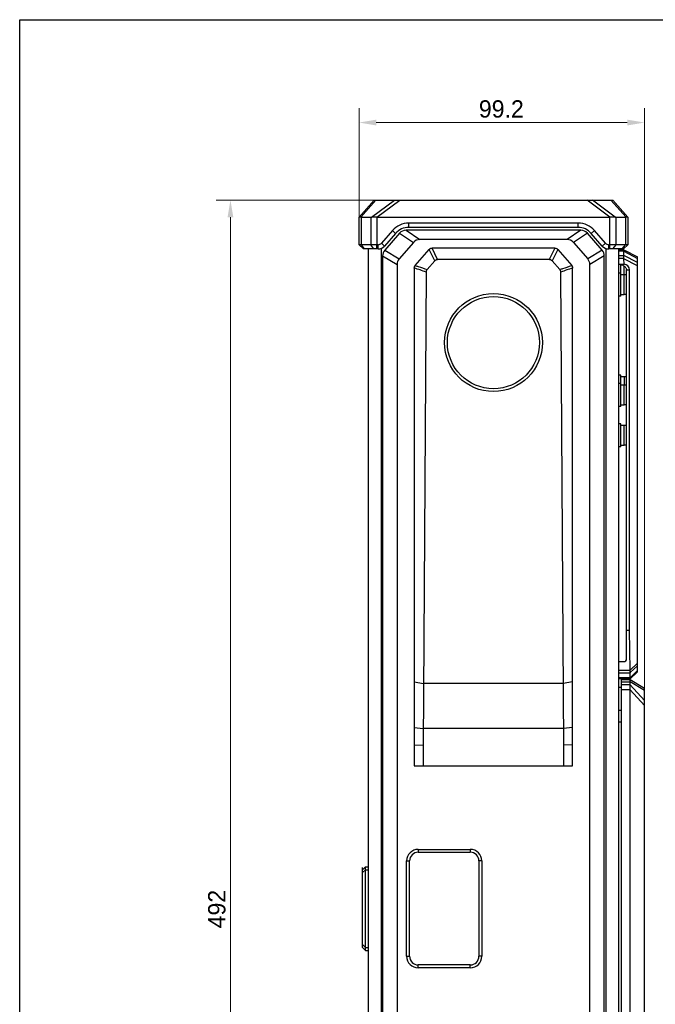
# Model space of a CAD drawing. Header units: millimetres. Extents: x 1638 to 2024, y 1742 to 2044.
# Tile 2 of 22: x 1638 to 1748, y 1873 to 2044. Entities that reach past the tile are written whole.
import ezdxf

# ---------------------------------------------------------------- set-up
doc = ezdxf.new("R2010")
doc.units = ezdxf.units.MM
doc.header["$LTSCALE"] = 0.3
doc.layers.add('00-轮廓线', color=7, linetype='Continuous', lineweight=30)
for name, color, linetype in [('00_COMPONENTS', 7, 'Continuous'), ('09_ALL_ROUNDS', 7, 'Continuous'), ('10_ALL_CHAMFER', 7, 'Continuous'), ('51__DRAFT_DIMS', 7, 'Continuous')]:
    doc.layers.add(name, color=color, linetype=linetype)
doc.styles.add('尺寸值样式', font='兰亭黑 GBK.TTF')
doc.dimstyles.new('1直线标注', dxfattribs={"dimtxt": 3, "dimasz": 3, "dimexe": 2.5, "dimexo": 0, "dimtad": 1, "dimlfac": 2, "dimdsep": 46, "dimtxsty": '尺寸值样式', "dimblk": '_FILLED', "dimcen": 0, "dimclrd": 8, "dimclre": 8, "dimclrt": 7, "dimadec": 0, "dimazin": 0, "dimtp": 0.001, "dimtm": 0.001, "dimtfac": 1, "dimtmove": 0, "dimatfit": 0, "dimldrblk": '_FILLED', "dimfxl": 1, "dimtolj": 1, "dimlwd": 15, "dimlwe": 15, "dimarcsym": 0})

# ---------------------------------------------------------------- blocks, each defined once
blk = doc.blocks.new('_FILLED')
at = {"color": 0, "linetype": 'ByBlock'}
blk.add_solid([(0, 0), (-1, 0.167), (-1, -0.167)], dxfattribs=at)
blk = doc.blocks.new('*D2065')
at = {"layer": '51__DRAFT_DIMS', "color": 8, "lineweight": 15}
for p, q in [((1703.62, 2012.9), (1671.69, 2012.9)), ((1674.19, 2009.9), (1674.19, 1769.9)), ((1724.21, 1766.9), (1671.69, 1766.9))]:
    blk.add_line(p, q, dxfattribs=at)
at = {"layer": 'Defpoints', "color": 0}
for p in [(1703.62, 2012.9), (1674.19, 1766.9), (1724.21, 1766.9)]:
    blk.add_point(p, dxfattribs=at)
at = {"layer": '51__DRAFT_DIMS', "color": 8, "linetype": 'ByBlock', "lineweight": 15, "xscale": 3, "yscale": 3, "zscale": 3}
for p, rotation in [((1674.19, 2012.9), 90), ((1674.19, 1766.9), 270)]:
    blk.add_blockref('_FILLED', p, dxfattribs=dict(at, rotation=rotation))
at = {"layer": '51__DRAFT_DIMS', "color": 7, "insert": (1670.31, 1889.81), "char_height": 3, "attachment_point": 2, "rotation": 90, "style": '尺寸值样式'}
blk.add_mtext('\\A1;492', dxfattribs=at)
blk = doc.blocks.new('*D2066')
at = {"layer": '51__DRAFT_DIMS', "color": 8, "lineweight": 15}
for p, q in [((1696.52, 2009.9), (1696.52, 2028.85)), ((1746.12, 1925.13), (1746.12, 2028.85)), ((1743.12, 2026.35), (1699.52, 2026.35))]:
    blk.add_line(p, q, dxfattribs=at)
at = {"layer": 'Defpoints', "color": 0}
for p in [(1696.52, 2026.35), (1696.52, 2009.9), (1746.12, 1925.13)]:
    blk.add_point(p, dxfattribs=at)
at = {"layer": '51__DRAFT_DIMS', "color": 8, "linetype": 'ByBlock', "lineweight": 15, "xscale": 3, "yscale": 3, "zscale": 3, "rotation": 180}
blk.add_blockref('_FILLED', (1696.52, 2026.35), dxfattribs=at)
at = {"layer": '51__DRAFT_DIMS', "color": 8, "linetype": 'ByBlock', "lineweight": 15, "xscale": 3, "yscale": 3, "zscale": 3}
blk.add_blockref('_FILLED', (1746.12, 2026.35), dxfattribs=at)
at = {"layer": '51__DRAFT_DIMS', "color": 7, "insert": (1721.24, 2030.22), "char_height": 3, "attachment_point": 2, "style": '尺寸值样式'}
blk.add_mtext('\\A1;99.2', dxfattribs=at)

msp = doc.modelspace()

# ---------------------------------------------------------------- linework, layer by layer
at = {"layer": '00-轮廓线'}
msp.add_lwpolyline([(1637.57705, 2044.20786), (2023.54554, 2044.20786), (2023.54554, 1742.14557), (1637.57705, 1742.14557)], close=True, dxfattribs=at)
at = {"layer": '00_COMPONENTS'}
for p, q in [((1703.56135, 2007.13555), (1700.99007, 2004.17764)), ((1703.56135, 2007.13555), (1705.96002, 2005.53555)), ((1704.69341, 2007.65146), (1707.09209, 2006.05146)), ((1735.05086, 2007.65146), (1704.69341, 2007.65146)), ((1735.05086, 2007.65146), (1732.65218, 2006.05146)), ((1736.18292, 2007.13555), (1733.78424, 2005.53555)), ((1738.7542, 2004.17764), (1736.18292, 2007.13555)), ((1705.96002, 2005.53555), (1703.49007, 2002.69419)), ((1732.65218, 2006.05146), (1707.09209, 2006.05146)), ((1733.78424, 2005.53555), (1736.2542, 2002.69419)), ((1698.12213, 2004.40146), (1698.12213, 1775.40146)), ((1700.37213, 2004.49968), (1700.37213, 1775.30325)), ((1700.99007, 2004.17764), (1703.49007, 2002.69419)), ((1706.285, 2001.52717), (1708.71612, 2004.32385)), ((1709.67217, 2002.32946), (1708.71612, 2004.32385)), ((1730.52447, 2004.55146), (1709.2198, 2004.55146)), ((1710.17725, 2002.55146), (1709.2198, 2004.55146)), ((1730.52447, 2004.55146), (1729.56701, 2002.55146)), ((1731.02815, 2004.32385), (1730.0721, 2002.32946)), ((1731.02815, 2004.32385), (1733.45926, 2001.52717)), ((1738.7542, 2004.17764), (1736.2542, 2002.69419)), ((1739.37213, 2004.49968), (1739.37213, 1775.30325)), ((1741.62213, 2004.40146), (1741.62213, 1775.40146)), ((1741.62213, 2004.27646), (1742.52213, 2004.27646)), ((1741.62213, 2004.08608), (1742.51957, 2004.08608)), ((1742.12213, 2004.40146), (1742.12213, 2004.27646)), ((1742.52213, 2004.27646), (1744.92213, 2003.02646)), ((1742.53734, 2003.24686), (1742.52583, 2004.02635)), ((1742.52583, 2004.02635), (1744.92213, 2002.77331)), ((1744.92213, 2002.04817), (1742.53734, 2003.24686)), ((1700.62213, 2003.19355), (1700.62213, 1776.60938)), ((1700.62213, 2003.19355), (1703.12213, 2001.7101)), ((1703.12213, 2001.7101), (1703.12213, 1778.09282)), ((1708.33229, 2000.84189), (1709.67217, 2002.32946)), ((1729.56701, 2002.55146), (1710.17725, 2002.55146)), ((1730.0721, 2002.32946), (1731.41198, 2000.84189)), ((1739.12213, 2003.19355), (1736.62213, 2001.7101)), ((1736.62213, 1778.09282), (1736.62213, 2001.7101)), ((1739.12213, 1776.60938), (1739.12213, 2003.19355)), ((1742.53646, 2003.21684), (1741.62213, 2003.21684)), ((1742.54171, 2002.75723), (1741.62213, 2002.75723)), ((1741.62213, 2001.77454), (1742.55907, 2001.77454)), ((1742.02213, 1996.21146), (1742.02213, 2001.69549)), ((1742.17439, 2001.64646), (1742.02213, 2001.64646)), ((1742.55907, 2001.77454), (1742.54552, 2002.69247)), ((1744.92213, 2001.49243), (1742.54552, 2002.69247)), ((1744.92213, 1931.02646), (1744.92213, 2003.02646)), ((1706.12213, 2001.09862), (1706.12213, 1914.66562)), ((1708.15938, 2000.4013), (1707.67213, 1918.25146)), ((1732.07213, 1918.25146), (1731.58489, 2000.4013)), ((1733.62213, 1914.66562), (1733.62213, 2001.09862)), ((1742.02213, 2000.21146), (1741.62213, 2000.21146)), ((1742.57213, 1999.90646), (1742.02213, 1999.90646)), ((1742.57213, 1996.50806), (1742.57213, 2001.44095)), ((1742.99713, 1999.91646), (1742.57213, 1999.91646)), ((1742.99713, 1933.27646), (1742.99713, 2000.77646)), ((1742.99713, 2000.77646), (1743.49713, 2000.77646)), ((1743.49713, 1938.24237), (1743.49713, 2000.77646)), ((1742.99713, 1996.50646), (1742.57213, 1996.50646)), ((1742.02213, 1996.21146), (1741.62213, 1996.21146)), ((1742.02213, 1982.49646), (1741.62213, 1982.49646)), ((1742.02213, 1981.04646), (1741.62213, 1981.04646)), ((1742.02213, 1977.04646), (1742.02213, 1982.49646)), ((1742.57213, 1982.19146), (1742.02213, 1982.19146)), ((1742.99713, 1982.20146), (1742.57213, 1982.20146)), ((1742.57213, 1982.19987), (1742.57213, 1980.75933)), ((1742.57213, 1980.74146), (1742.02213, 1980.74146)), ((1742.99713, 1980.75146), (1742.57213, 1980.75146)), ((1742.57213, 1977.34306), (1742.57213, 1980.74987)), ((1742.02213, 1977.04646), (1741.62213, 1977.04646)), ((1742.99713, 1977.34146), (1742.57213, 1977.34146)), ((1742.02213, 1974.05646), (1741.62213, 1974.05646)), ((1742.02213, 1970.05646), (1742.02213, 1974.05646)), ((1742.57213, 1973.75146), (1742.02213, 1973.75146)), ((1742.99713, 1973.76146), (1742.57213, 1973.76146)), ((1742.57213, 1970.35306), (1742.57213, 1973.75987)), ((1742.02213, 1970.05646), (1741.62213, 1970.05646)), ((1742.99713, 1970.35146), (1742.57213, 1970.35146)), ((1742.99713, 1938.24237), (1743.49713, 1938.24237)), ((1743.5997, 1931.2957), (1743.49713, 1938.24237)), ((1741.62213, 1932.77646), (1742.49713, 1932.77646)), ((1743.60011, 1931.27873), (1744.92213, 1932.47715)), ((1743.6069, 1930.86709), (1744.92213, 1932.06814)), ((1741.62213, 1931.2957), (1743.5997, 1931.2957)), ((1741.62213, 1930.83608), (1743.60649, 1930.83608)), ((1743.61917, 1929.96684), (1741.62213, 1929.96684)), ((1743.62213, 1929.77646), (1741.62213, 1929.77646)), ((1743.37213, 1929.77646), (1743.37213, 1929.65146)), ((1743.61915, 1929.97834), (1743.60649, 1930.83608)), ((1744.92213, 1931.22471), (1743.61915, 1929.97834)), ((1744.92213, 1931.02646), (1743.62213, 1929.77646)), ((1706.12213, 1929.27765), (1707.7356, 1928.95146)), ((1732.00867, 1928.95146), (1707.7356, 1928.95146)), ((1733.62213, 1929.27765), (1732.00867, 1928.95146)), ((1742.12213, 1928.27646), (1741.62213, 1928.27646)), ((1742.12213, 1850.15146), (1742.12213, 1929.65146)), ((1742.12213, 1929.65146), (1743.62213, 1929.65146)), ((1742.12213, 1929.28535), (1743.62213, 1929.28535)), ((1743.62213, 1928.76758), (1742.12213, 1928.76758)), ((1743.62213, 1850.15146), (1743.62213, 1929.65146)), ((1743.62213, 1929.65146), (1746.12213, 1928.15146)), ((1746.12213, 1927.78535), (1743.62213, 1929.28535)), ((1746.12213, 1926.01758), (1743.62213, 1928.76758)), ((1746.12213, 1851.65146), (1746.12213, 1928.15146)), ((1743.62213, 1927.8837), (1742.12213, 1927.8837)), ((1746.12213, 1925.1337), (1743.62213, 1927.8837)), ((1742.12213, 1924.27646), (1741.62213, 1924.27646)), ((1706.12213, 1921.3265), (1707.68949, 1921.17807)), ((1733.62213, 1921.3265), (1732.05477, 1921.17807)), ((1742.12213, 1922.27646), (1741.62213, 1922.27646)), ((1732.05477, 1921.17807), (1707.68949, 1921.17807)), ((1706.12213, 1918.33287), (1707.67213, 1918.25146)), ((1707.67213, 1918.25146), (1707.67213, 1914.66562)), ((1733.62213, 1918.33287), (1732.07213, 1918.25146)), ((1732.07213, 1914.66562), (1732.07213, 1918.25146)), ((1706.12213, 1914.66562), (1733.62213, 1914.66562)), ((1706.79713, 1900.17646), (1706.79713, 1899.67646)), ((1706.79713, 1900.17646), (1715.84713, 1900.17646)), ((1706.79713, 1899.67646), (1715.84713, 1899.67646)), ((1715.84713, 1900.17646), (1715.84713, 1899.67646)), ((1704.79713, 1881.62646), (1704.79713, 1898.17646)), ((1704.79713, 1898.17646), (1705.29713, 1898.17646)), ((1705.29713, 1881.62646), (1705.29713, 1898.17646)), ((1717.84713, 1898.17646), (1717.34713, 1898.17646)), ((1717.34713, 1898.17646), (1717.34713, 1881.62646)), ((1717.84713, 1898.17646), (1717.84713, 1881.62646)), ((1697.62213, 1897.15146), (1697.12213, 1896.65146)), ((1697.12213, 1896.65156), (1697.12213, 1897.05146)), ((1697.12213, 1883.15146), (1697.12213, 1896.65146)), ((1697.62213, 1896.65146), (1697.12213, 1896.15146)), ((1697.62213, 1882.65146), (1697.62213, 1897.15146)), ((1697.62213, 1897.15146), (1698.12213, 1897.15146)), ((1697.62213, 1896.65146), (1698.12213, 1896.65146)), ((1697.62213, 1883.15146), (1697.12213, 1883.65146)), ((1697.62213, 1882.65146), (1697.12213, 1883.15146)), ((1697.62213, 1883.15146), (1698.12213, 1883.15146)), ((1697.62213, 1882.65146), (1698.12213, 1882.65146)), ((1704.79713, 1881.62646), (1705.29713, 1881.62646)), ((1717.84713, 1881.62646), (1717.34713, 1881.62646)), ((1715.84713, 1880.12646), (1706.79713, 1880.12646)), ((1706.79713, 1879.62646), (1706.79713, 1880.12646)), ((1715.84713, 1879.62646), (1706.79713, 1879.62646)), ((1715.84713, 1879.62646), (1715.84713, 1880.12646))]:
    msp.add_line(p, q, dxfattribs=at)
for centre, radius in [((1719.87213, 1988.15672), 8.5), ((1719.87213, 1988.15146), 8)]:
    msp.add_circle(centre, radius, dxfattribs=at)
for centre, radius, start, end in [((1704.69341, 2006.15146), 1.5, 90, 139), ((1735.05086, 2006.15146), 1.5, 41, 90), ((1707.09209, 2004.55146), 1.5, 90, 139), ((1732.65218, 2004.55146), 1.5, 41, 90), ((1702.12213, 2003.19355), 1.5, 139, 180), ((1737.62213, 2003.19355), 1.5, 0, 41), ((1742.18962, 2004.02133), 0.33625, 0.8539592, 11.102408), ((1742.19393, 2003.24186), 0.34344, 355.8227337, 0.8341082), ((1704.62213, 2001.7101), 1.5, 139, 180), ((1735.12213, 2001.7101), 1.5, 0, 41), ((1741.79711, 2002.6809), 0.7485, 0.8852066, 5.8525328), ((1742.49713, 2000.77646), 1, 0, 86.448763), ((1680.58024, 1923.15174), 82.02502, 70.352748, 71.8568927), ((1759.37081, 1922.54761), 82.6635, 108.1489165, 109.6414427), ((1742.49713, 1933.27646), 0.5, 270, 0), ((1744.48557, 1931.30878), 0.88596, 180.8460141, 181.944198), ((1744.18822, 1930.84393), 0.58179, 177.7185468, 180.7732274), ((1743.18283, 1929.9719), 0.43637, 359.3365491, 0.8464307), ((1706.79713, 1898.17646), 2, 90, 180), ((1706.79713, 1898.17646), 1.5, 90, 180), ((1715.84713, 1898.17646), 2, 0, 90), ((1715.84713, 1898.17646), 1.5, 0, 90), ((1706.79713, 1881.62646), 2, 180, 270), ((1706.79713, 1881.62646), 1.5, 180, 270), ((1715.84713, 1881.62646), 2, 270, 0), ((1715.84713, 1881.62646), 1.5, 270, 0)]:
    msp.add_arc(centre, radius, start, end, dxfattribs=at)
for centre, start_param, end_param in [((1742.02213, 1998.21146), -1.570796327, -1.452417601), ((1742.91506, 1998.21146), 4.616381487, 4.638684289), ((1742.02213, 1979.04646), -1.570796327, -1.452417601), ((1742.91506, 1979.04646), 4.616381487, 4.638684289), ((1742.02213, 1972.05646), -1.570796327, -1.452417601), ((1742.91506, 1972.05646), 4.616381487, 4.638684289)]:
    msp.add_ellipse(centre, major_axis=(4.65697, 0), ratio=0.363970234, start_param=start_param, end_param=end_param, dxfattribs=at)
for points, knots in [([(1708.71612, 2004.32385), (1708.74728, 2004.3597), (1708.81661, 2004.42577), (1708.93992, 2004.49962), (1709.07696, 2004.54287), (1709.17229, 2004.55146), (1709.2198, 2004.55146)], [0, 0, 0, 0, 0.250041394, 0.499978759, 0.74993008, 1, 1, 1, 1]), ([(1730.52447, 2004.55146), (1730.57198, 2004.55146), (1730.66731, 2004.54287), (1730.80435, 2004.49962), (1730.92766, 2004.42577), (1730.99698, 2004.3597), (1731.02815, 2004.32385)], [0, 0, 0, 0, 0.25006992, 0.500021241, 0.749958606, 1, 1, 1, 1]), ([(1742.51957, 2004.08608), (1742.51678, 2004.10031), (1742.5115, 2004.12718), (1742.50413, 2004.16497), (1742.49801, 2004.19765), (1742.49355, 2004.22488), (1742.49138, 2004.24408), (1742.49135, 2004.25657), (1742.49227, 2004.26513), (1742.49521, 2004.27266), (1742.50145, 2004.27611), (1742.50488, 2004.27646), (1742.5067, 2004.27646)], [0, 0, 0, 0, 0.21618993, 0.408336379, 0.574280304, 0.711981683, 0.819755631, 0.862225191, 0.897350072, 0.949510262, 0.972940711, 1, 1, 1, 1]), ([(1706.12213, 2001.09862), (1706.12213, 2001.13763), (1706.12874, 2001.21587), (1706.16026, 2001.32931), (1706.21264, 2001.43472), (1706.2594, 2001.49772), (1706.285, 2001.52717)], [0, 0, 0, 0, 0.25000552, 0.499970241, 0.749953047, 1, 1, 1, 1]), ([(1706.285, 2001.52717), (1706.45645, 2001.47222), (1707.14105, 2001.25034), (1707.82276, 2001.01957), (1708.33229, 2000.84189)], [0, 0, 0, 0, 0.250170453, 1, 1, 1, 1]), ([(1710.17725, 2002.55146), (1710.12989, 2002.55146), (1710.03488, 2002.54311), (1709.89799, 2002.50112), (1709.77409, 2002.42928), (1709.70386, 2002.36464), (1709.67217, 2002.32946)], [0, 0, 0, 0, 0.250073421, 0.500034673, 0.749973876, 1, 1, 1, 1]), ([(1730.0721, 2002.32946), (1730.04041, 2002.36464), (1729.97017, 2002.42928), (1729.84628, 2002.50112), (1729.70938, 2002.54311), (1729.61437, 2002.55146), (1729.56701, 2002.55146)], [0, 0, 0, 0, 0.250026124, 0.499965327, 0.749926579, 1, 1, 1, 1]), ([(1731.41198, 2000.84189), (1731.58175, 2000.90109), (1732.26199, 2001.136), (1732.94516, 2001.36242), (1733.45926, 2001.52717)], [0, 0, 0, 0, 0.249839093, 1, 1, 1, 1]), ([(1733.45926, 2001.52717), (1733.48487, 2001.49772), (1733.53162, 2001.43472), (1733.58401, 2001.32931), (1733.61553, 2001.21587), (1733.62213, 2001.13763), (1733.62213, 2001.09862)], [0, 0, 0, 0, 0.250046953, 0.500029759, 0.74999448, 1, 1, 1, 1]), ([(1741.62213, 2001.77454), (1741.70972, 2001.76379), (1741.87818, 2001.73544), (1742.11115, 2001.67285), (1742.32413, 2001.58992), (1742.51612, 2001.48563), (1742.68519, 2001.35801), (1742.82798, 2001.20366), (1742.92048, 2001.04806), (1742.97324, 2000.90198), (1742.99099, 2000.82016), (1742.99713, 2000.77646)], [0, 0, 0, 0, 0.125, 0.25, 0.375, 0.5, 0.625, 0.75, 0.875, 0.9375, 1, 1, 1, 1]), ([(1742.54171, 2002.75723), (1742.53742, 2002.79931), (1742.53208, 2002.88219), (1742.52974, 2003.00266), (1742.53104, 2003.11372), (1742.53407, 2003.18405), (1742.53646, 2003.21684)], [0, 0, 0, 0, 0.275846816, 0.54113003, 0.785618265, 1, 1, 1, 1]), ([(1708.33229, 2000.84189), (1708.30531, 2000.81193), (1708.25596, 2000.74761), (1708.20053, 2000.63934), (1708.16695, 2000.5224), (1708.15962, 2000.44161), (1708.15938, 2000.4013)], [0, 0, 0, 0, 0.250047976, 0.500028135, 0.749991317, 1, 1, 1, 1]), ([(1731.58489, 2000.4013), (1731.58465, 2000.44161), (1731.57731, 2000.5224), (1731.54374, 2000.63934), (1731.48831, 2000.74761), (1731.43896, 2000.81193), (1731.41198, 2000.84189)], [0, 0, 0, 0, 0.250008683, 0.499971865, 0.749952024, 1, 1, 1, 1]), ([(1743.6069, 1930.86709), (1743.60809, 1930.89734), (1743.61067, 1931.03462), (1743.60374, 1931.1718), (1743.60011, 1931.27873)], [0, 0, 0, 0, 0.220551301, 1, 1, 1, 1]), ([(1743.61663, 1929.77646), (1743.6121, 1929.77646), (1743.61078, 1929.79138), (1743.6116, 1929.80573), (1743.61301, 1929.82814), (1743.61496, 1929.85493), (1743.61772, 1929.90205), (1743.61886, 1929.93988), (1743.61917, 1929.96684)], [0, 0, 0, 0, 0.070854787, 0.151723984, 0.264057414, 0.406655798, 0.578008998, 1, 1, 1, 1])]:
    msp.add_open_spline(points, degree=3, knots=knots, dxfattribs=at)
at = {"layer": '09_ALL_ROUNDS'}
for p, q in [((1696.52213, 2009.90146), (1699.14713, 2012.90146)), ((1696.84359, 2009.90822), (1699.46268, 2012.90146)), ((1698.71553, 2009.90822), (1702.68158, 2012.90146)), ((1699.14713, 2012.90146), (1740.59713, 2012.90146)), ((1699.64321, 2009.90146), (1703.61821, 2012.90146)), ((1740.10105, 2009.90146), (1736.12605, 2012.90146)), ((1741.02874, 2009.90822), (1737.06268, 2012.90146)), ((1742.90067, 2009.90822), (1740.28158, 2012.90146)), ((1743.22213, 2009.90146), (1740.59713, 2012.90146)), ((1696.52213, 2005.15146), (1696.52213, 2009.90146)), ((1696.96147, 2009.90146), (1698.58279, 2009.90146)), ((1699.64345, 2009.90146), (1699.64345, 2005.15146)), ((1699.64345, 2009.90146), (1740.10081, 2009.90146)), ((1740.10081, 2005.15146), (1740.10081, 2009.90146)), ((1741.16147, 2009.90146), (1742.78279, 2009.90146)), ((1743.22213, 2009.90146), (1743.22213, 2005.15146))]:
    msp.add_line(p, q, dxfattribs=at)
for centre, major_axis, start_param, end_param in [((1698.02213, 2010.8657), (1.4713, 0.80151), -2.670540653, -2.552121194), ((1699.64345, 2010.8657), (1.4713, 0.80151), -2.552121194, -2.433701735), ((1740.10081, 2010.8657), (1.4713, -0.80151), -0.707890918, -0.58947146), ((1741.72213, 2010.8657), (1.4713, -0.80151), -0.58947146, -0.471052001)]:
    msp.add_ellipse(centre, major_axis=major_axis, ratio=0.364330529, start_param=start_param, end_param=end_param, dxfattribs=at)
for points, knots in [([(1696.84359, 2009.90822), (1696.79793, 2009.91382), (1696.71832, 2009.92037), (1696.62632, 2009.91878), (1696.57204, 2009.91267), (1696.54623, 2009.90804), (1696.5307, 2009.9043), (1696.52386, 2009.90207), (1696.52213, 2009.90146)], [0, 0, 0, 0, 0.42681285, 0.739932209, 0.851929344, 0.933256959, 0.983030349, 1, 1, 1, 1]), ([(1699.64345, 2009.90146), (1699.56043, 2009.90146), (1699.3967, 2009.90655), (1699.157, 2009.91689), (1698.93055, 2009.92101), (1698.78475, 2009.91491), (1698.71553, 2009.90822)], [0, 0, 0, 0, 0.26827793, 0.529137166, 0.775290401, 1, 1, 1, 1]), ([(1741.02874, 2009.90822), (1740.95952, 2009.91491), (1740.81371, 2009.92101), (1740.58727, 2009.91689), (1740.34756, 2009.90655), (1740.18384, 2009.90146), (1740.10081, 2009.90146)], [0, 0, 0, 0, 0.2247096, 0.470862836, 0.731722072, 1, 1, 1, 1]), ([(1743.22213, 2009.90146), (1743.22041, 2009.90207), (1743.21357, 2009.9043), (1743.19803, 2009.90804), (1743.17223, 2009.91267), (1743.11795, 2009.91878), (1743.02594, 2009.92037), (1742.94633, 2009.91382), (1742.90067, 2009.90822)], [0, 0, 0, 0, 0.016969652, 0.066743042, 0.148070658, 0.260067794, 0.573187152, 1, 1, 1, 1])]:
    msp.add_open_spline(points, degree=3, knots=knots, dxfattribs=at)
at = {"layer": '10_ALL_CHAMFER'}
for p, q in [((1696.96147, 2005.15146), (1696.96147, 2009.90146)), ((1698.58279, 2009.90146), (1698.58279, 2005.15146)), ((1705.14914, 2008.15146), (1705.14914, 2008.90146)), ((1734.59513, 2008.90146), (1705.14914, 2008.90146)), ((1734.59513, 2008.15146), (1734.59513, 2008.90146)), ((1741.16147, 2005.15146), (1741.16147, 2009.90146)), ((1742.78279, 2009.90146), (1742.78279, 2005.15146)), ((1702.31898, 2007.61169), (1700.40458, 2005.40942)), ((1702.88501, 2007.11964), (1700.97061, 2004.91738)), ((1702.88501, 2007.11964), (1702.31898, 2007.61169)), ((1734.59513, 2008.15146), (1705.14914, 2008.15146)), ((1736.85926, 2007.11964), (1737.42529, 2007.61169)), ((1738.77366, 2004.91738), (1736.85926, 2007.11964)), ((1739.33969, 2005.40942), (1737.42529, 2007.61169)), ((1697.27213, 2004.40146), (1696.52213, 2005.15146)), ((1699.83854, 2005.15146), (1696.52213, 2005.15146)), ((1697.4918, 2004.40146), (1696.96147, 2005.15146)), ((1699.11312, 2004.40146), (1698.58279, 2005.15146)), ((1699.64345, 2004.40146), (1699.64345, 2005.15146)), ((1699.83854, 2004.40146), (1699.83854, 2005.15146)), ((1700.97061, 2004.91738), (1700.40458, 2005.40942)), ((1738.77366, 2004.91738), (1739.33969, 2005.40942)), ((1739.90572, 2004.40146), (1739.90572, 2005.15146)), ((1743.22213, 2005.15146), (1739.90572, 2005.15146)), ((1740.10081, 2004.40146), (1740.10081, 2005.15146)), ((1740.63114, 2004.40146), (1741.16147, 2005.15146)), ((1742.25246, 2004.40146), (1742.78279, 2005.15146)), ((1742.47213, 2004.40146), (1743.22213, 2005.15146)), ((1699.83854, 2004.40146), (1697.27213, 2004.40146)), ((1742.47213, 2004.40146), (1739.90572, 2004.40146))]:
    msp.add_line(p, q, dxfattribs=at)
for centre, radius, start, end in [((1705.14914, 2005.15146), 3.75, 90, 139), ((1734.59513, 2005.15146), 3.75, 41, 90), ((1705.14914, 2005.15146), 3, 90, 139), ((1734.59513, 2005.15146), 3, 41, 90), ((1699.83854, 2005.90146), 0.75, 270, 319), ((1739.90572, 2005.90146), 0.75, 221, 270), ((1699.83854, 2005.90146), 1.5, 270, 319), ((1739.90572, 2005.90146), 1.5, 221, 270)]:
    msp.add_arc(centre, radius, start, end, dxfattribs=at)

# ---------------------------------------------------------------- dimensions: what is measured, and where the dimension line sits
at = {"layer": '51__DRAFT_DIMS'}
for base, p1, p2, angle, picture, middle in [((1696.52213, 2026.34786), (1746.12213, 1925.1337), (1696.52213, 2009.90146), 180, '*D2066', (1721.24303, 2026.34786)), ((1674.18892, 1766.90146), (1703.61821, 2012.90146), (1724.21095, 1766.90146), 270, '*D2065', (1674.18892, 1889.80772))]:
    dim = msp.add_linear_dim(base=base, p1=p1, p2=p2, angle=angle, dimstyle='1直线标注', dxfattribs=at)
    dim.commit()
    dim.dimension.update_dxf_attribs({"geometry": picture, "text_midpoint": middle, "dimtype": 160})

doc.saveas('drawing.dxf')
